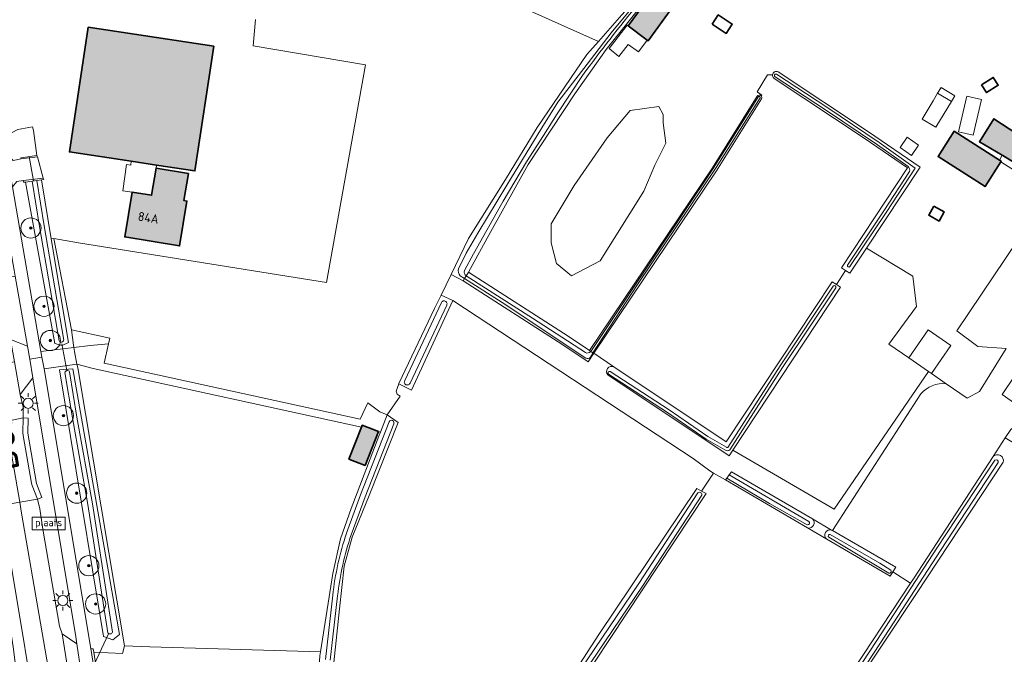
# Model space of a CAD drawing. Header units: metres. Extents: x 200031 to 204075, y 460125 to 464703.
# Tile 82 of 178: x 200751 to 200946, y 464050 to 464176. Entities that reach past the tile are written whole.
import ezdxf
from ezdxf.enums import TextEntityAlignment as Align

# ---------------------------------------------------------------- set-up
doc = ezdxf.new("R2010")
doc.units = ezdxf.units.M
doc.header["$LTSCALE"] = 2
doc.layers.get('0').update_dxf_attribs({"color": 253, "lineweight": 25})
for name, color, linetype, lineweight in [('B-WE-GR-BOOM-S', 253, 'Continuous', 25), ('B-WE-GR-GRAS-GV', 253, 'Continuous', 13), ('B-WE-GR-HOUTWAL-GV', 253, 'Continuous', 13), ('B-WE-IE-MEUBILAIR_WEGMEUBILAIR_VERKEERSBORD-S', 253, 'Continuous', 25), ('B-WE-IE-TERREINAFSCHEIDING_KUNSTMATIG_HEKWERK_RASTER-G', 253, 'IE-TERREINAFSCHEIDING-KUNSTMATIG', 18), ('B-WE-KL-ET_LS_OV_LICHTMAST-S', 253, 'Continuous', 25), ('B-WE-KW-KUNSTWERK_DUIKER-G', 253, 'Continuous', 18), ('B-WE-OG-BEBOUWING-GV', 253, 'Continuous', 35), ('B-WE-OG-BEBOUWING-T18', 253, 'Continuous', 18), ('B-WE-OG-BEBOUWING_LUIFEL-GV', 253, 'Continuous', 18), ('B-WE-OG-BEBOUWING_SCHUUR-GV', 253, 'Continuous', 35), ('B-WE-OG-TERREIN_ERF-GV', 253, 'Continuous', 18), ('B-WE-OG-TOPOGRAFIE-T25_2500', 250, 'Continuous', 18), ('B-WE-OG-WATER-GV', 253, 'Continuous', 18), ('B-WE-OG-WATER_MEER-GV', 253, 'Continuous', 18), ('B-WE-OG-WATER_SLOOT-GV', 253, 'Continuous', 18), ('B-WE-OG-WEG-GV', 253, 'Continuous', 18), ('B-WE-VH-VERHARDING_ASFALT-GV', 253, 'Continuous', 18), ('B-WE-VH-VERHARDING_BEDRIJFSVLOERPLAAT-GV', 253, 'Continuous', 18), ('B-WE-VH-VERHARDING_BETON-A', 254, 'Continuous', 25), ('B-WE-VH-VERHARDING_BETON-GV', 253, 'Continuous', 18), ('B-WE-VH-VERHARDING_BETONSTRAATSTEEN-GV', 253, 'Continuous', 18), ('B-WE-VH-VERHARDING_OPEN-GV', 253, 'Continuous', 18)]:
    doc.layers.add(name, color=color, linetype=linetype, lineweight=lineweight)
doc.styles.add('NLCS-ISO', font='NLCS-ISO.ttf')
doc.styles.add('NLCS-ISO-M1000-T18', font='NLCS-ISO.ttf', dxfattribs={"height": 1.8})
doc.styles.add('NLCS-ISO-M2500-T25', font='NLCS-ISO.ttf', dxfattribs={"height": 6.25})
doc.linetypes.add('IE-TERREINAFSCHEIDING-KUNSTMATIG', pattern='A,4,[82,NLCS.SHX,S=0.75,R=90,X=0,Y=0],4,-2', length=10)

# ---------------------------------------------------------------- blocks, each defined once
blk = doc.blocks.new('SIE-WEG_VERKEERSBORD_PLAATSNAAM-SO')
at = {"color": 0, "linetype": 'ByBlock', "lineweight": 18}
blk.add_lwpolyline([(-3.25, -1.25), (3.25, -1.25), (3.25, 1.25), (-3.25, 1.25)], close=True, dxfattribs=at)
at = {"color": 0, "linetype": 'ByBlock', "lineweight": 18, "style": 'NLCS-ISO'}
blk.add_text('plaats', height=1.5, dxfattribs=at).set_placement((0, 0.21), align=Align.MIDDLE_CENTER)
blk = doc.blocks.new('SKL-ET_OV_LICHTMAST-SO')
at = {"color": 0, "linetype": 'ByBlock', "lineweight": 18}
for points in [[(0, 2), (0, 1.25)], [(-1.25, 0), (-2, 0)], [(-1.41, 1.41), (-0.88, 0.88)], [(0.88, 0.88), (1.41, 1.41)], [(2, 0), (1.25, 0)], [(-1.41, -1.41), (-0.88, -0.88)], [(0, -1.25), (0, -2)], [(0.88, -0.88), (1.41, -1.41)]]:
    blk.add_lwpolyline(points, dxfattribs=at)
blk.add_circle((0, 0), 1, dxfattribs=at)
blk = doc.blocks.new('SGR-BOOM_01-SO')
at = {"linetype": 'ByBlock', "lineweight": 18}
h = blk.add_hatch(color=0, dxfattribs=at)
h.dxf.hatch_style = 1
edge = h.paths.add_edge_path()
edge.add_arc((0, 0), 0.25, 0, 360)
at = {"color": 0, "linetype": 'ByBlock', "lineweight": 18}
for radius in [2, 0.25]:
    blk.add_circle((0, 0), radius, dxfattribs=at)

msp = doc.modelspace()

# ---------------------------------------------------------------- hatches: boundary and pattern name
at = {"layer": 'B-WE-VH-VERHARDING_BETON-A'}
h = msp.add_hatch(color=256, dxfattribs=at)
h.dxf.hatch_style = 1
h.paths.add_polyline_path([(200871.089, 464174.335), (200874.852, 464171.513), (200875.055, 464171.361), (200879.766, 464177.806), (200878.93, 464178.428), (200884.401, 464184.902), (200881.954, 464187.077), (200876.172, 464180.309), (200875.738, 464180.682)])
h = msp.add_hatch(color=256, dxfattribs=at)
h.dxf.hatch_style = 1
h.paths.add_polyline_path([(200777.735, 464146.749), (200785.338, 464145.598), (200789.073, 464170.27), (200764.239, 464174.029), (200760.504, 464149.358), (200772.747, 464147.504)])
h = msp.add_hatch(color=256, dxfattribs=at)
h.dxf.hatch_style = 1
h.paths.add_polyline_path([(200945.165, 464148.692), (200945.267, 464148.632), (200953.173, 464143.758), (200953.516, 464143.546), (200956.05, 464147.715), (200948.06, 464152.964), (200943.514, 464155.917), (200940.626, 464151.369)])
h = msp.add_hatch(color=256, dxfattribs=at)
h.dxf.hatch_style = 1
h.paths.add_polyline_path([(200944.852, 464147.371), (200944.942, 464147.512), (200944.585, 464147.739), (200935.632, 464153.429), (200932.443, 464148.411), (200941.753, 464142.494)])
h = msp.add_hatch(color=256, dxfattribs=at)
h.dxf.hatch_style = 1
h.paths.add_polyline_path([(200784.075, 464145.087), (200777.642, 464146.137), (200776.758, 464140.776), (200772.92, 464141.399), (200771.454, 464132.531), (200782.302, 464130.72), (200783.778, 464139.608), (200783.178, 464139.704)])
h = msp.add_hatch(color=256, dxfattribs=at)
h.dxf.hatch_style = 1
h.paths.add_polyline_path([(200818.303, 464094.838), (200815.822, 464088.499), (200819.036, 464087.241), (200821.67, 464093.968), (200818.455, 464095.226)])

# ---------------------------------------------------------------- linework, layer by layer
at = {"layer": 'B-WE-GR-GRAS-GV', "flags": 128}
for points in [[(200797.336, 464175.573), (200796.874, 464170.386), (200819.125, 464166.629), (200811.381, 464123.497), (200762.296, 464131.372), (200757.385, 464132.22), (200760.927, 464114.084), (200765.817, 464113.042), (200768.499, 464112.49), (200768.254, 464111.366), (200767.409, 464107.492), (200818.075, 464096.44), (200819.591, 464099.634), (200821.95, 464097.844), (200823.404, 464097.293), (200825.962, 464100.957), (200825.385, 464101.397), (200825.172, 464101.954), (200825.719, 464103.398), (200825.742, 464103.458), (200832.803, 464118.366), (200834.077, 464120.99), (200836.06, 464125.077), (200839.514, 464132.193), (200846.845, 464143.918), (200853.08, 464154.21), (200862.934, 464168.647), (200865.211, 464171.228), (200819.009, 464191.984)], [(200899.683, 464164.637), (200898.669, 464164.637), (200896.614, 464161.263), (200897.578, 464160.621), (200897.43, 464160.436)], [(200888.618, 464145.622), (200864.28, 464109.462), (200868.257, 464106.8), (200890.511, 464091.902), (200911.489, 464123.633), (200912.323, 464123.081), (200914.16, 464125.86), (200913.326, 464126.411), (200926.414, 464146.209), (200917.834, 464152.073), (200900.004, 464163.904), (200899.912, 464163.965)], [(200897.477, 464159.847), (200897.476, 464159.844), (200888.618, 464145.622)], [(201093.258, 464102.975), (201100.459, 464114.266), (201101.392, 464115.728), (201100.717, 464116.131), (201065.792, 464136.689), (201061.636, 464139.135), (201026.362, 464159.898), (201025.839, 464159.105), (200997.359, 464115.888), (200971.925, 464077.05), (200947.71, 464091.508), (200945.757, 464092.687), (200943.371, 464089.022)], [(200929.057, 464101.427), (200911.58, 464074.35), (200924.097, 464067.077), (200923.532, 464066.197), (200927.005, 464063.908), (200927.575, 464064.772), (200943.371, 464089.022), (200945.757, 464092.687), (200946.857, 464094.375), (200947.289, 464094.776), (200949.154, 464098.437), (200945.135, 464101.289), (200949.907, 464108.383), (200950.386, 464108.06), (200959.087, 464121.662), (200951.432, 464134.997), (200950.691, 464135.491), (200936.191, 464113.929), (200940.341, 464110.818), (200945.964, 464110.419), (200940.639, 464101.899), (200938.221, 464100.572), (200934.046, 464103.446)], [(200843.824, 464020.541), (200865.332, 464053.738), (200884.692, 464082.653), (200885.613, 464082.162), (200888.007, 464085.751), (200887.281, 464086.175), (200883.962, 464088.655), (200836.403, 464119.897), (200828.239, 464102.145), (200825.719, 464103.398), (200825.172, 464101.954), (200825.385, 464101.397), (200825.962, 464100.957), (200823.404, 464097.293), (200825.595, 464095.746), (200819.83, 464081.281), (200816.482, 464073.031), (200814.862, 464067.304), (200813.942, 464058.823), (200812.31, 464043.234)], [(200945.317, 464087.876), (200928.191, 464061.882), (200889.363, 464003.439), (200888.774, 464002.532)], [(200887.211, 464003.163), (200887.617, 464004.138), (200927.005, 464063.908), (200923.532, 464066.197), (200922.967, 464065.316), (200910.422, 464072.649), (200906.64, 464074.86), (200890.367, 464084.371), (200888.007, 464085.751), (200885.613, 464082.162), (200886.542, 464081.668), (200845.602, 464019.769), (200844.717, 464020.153), (200841.929, 464015.589)], [(200911.388, 464074.462), (200907.567, 464076.682)], [(200906.64, 464074.86), (200910.422, 464072.649)]]:
    msp.add_lwpolyline(points, dxfattribs=at)
at = {"layer": 'B-WE-GR-GRAS-GV'}
for points in [[(200899.912, 464163.965, -0.249008), (200899.683, 464164.637)], [(200897.43, 464160.436, -0.3276202), (200897.477, 464159.847)], [(200934.046, 464103.446, 0.2423143), (200929.057, 464101.427)], [(200943.371, 464089.022, -0.8100255), (200945.317, 464087.876)], [(200907.567, 464076.682, -0.7831983), (200906.64, 464074.86)], [(200910.422, 464072.649, -0.8321163), (200911.388, 464074.462)]]:
    msp.add_lwpolyline(points, format="xyb", dxfattribs=at)
at = {"layer": 'B-WE-GR-GRAS-GV', "flags": 128}
for points in [[(200912.323, 464123.081), (200913.157, 464122.53), (200891.848, 464090.297), (200911.901, 464078.561), (200930.563, 464105.844), (200926.642, 464108.543), (200922.686, 464111.266), (200928.153, 464118.71), (200927.487, 464124.745), (200918.272, 464130.266), (200914.994, 464125.308), (200914.16, 464125.86)], [(200761.38, 464110.611), (200764.596, 464110.995), (200768.254, 464111.366), (200768.499, 464112.49), (200765.817, 464113.042), (200760.927, 464114.084), (200761.302, 464111.053)], [(200821.67, 464093.968), (200819.036, 464087.241), (200815.822, 464088.499), (200818.303, 464094.838), (200765.201, 464106.422), (200761.967, 464107.278), (200762.197, 464106.552), (200771.437, 464051.548), (200776.443, 464051.311), (200810.177, 464050.321), (200812.622, 464065.877), (200814.132, 464072.7), (200816.277, 464078.727), (200821.784, 464093.019), (200822.084, 464093.811)]]:
    msp.add_lwpolyline(points, close=True, dxfattribs=at)
at = {"layer": 'B-WE-GR-HOUTWAL-GV', "flags": 128}
msp.add_lwpolyline([(200822.024, 464198.902), (200821.463, 464197.578), (200819.009, 464191.984), (200865.211, 464171.228), (200869.845, 464176.482), (200870.502, 464177.231), (200833.393, 464193.819)], close=True, dxfattribs=at)
at = {"layer": 'B-WE-IE-TERREINAFSCHEIDING_KUNSTMATIG_HEKWERK_RASTER-G', "flags": 128}
for points in [[(200761.302, 464111.053), (200760.927, 464114.084), (200757.385, 464132.22)], [(200762.197, 464106.552), (200771.437, 464051.548)]]:
    msp.add_lwpolyline(points, dxfattribs=at)
at = {"layer": 'B-WE-KW-KUNSTWERK_DUIKER-G', "flags": 128}
for points in [[(200752.539, 464148.468), (200753.413, 464143.643)], [(200759.026, 464111.358), (200759.997, 464106.076)], [(200774.84, 464022.937), (200768.49, 464027.435), (200765.447, 464047.94), (200768.225, 464053.893)]]:
    msp.add_lwpolyline(points, dxfattribs=at)
at = {"layer": 'B-WE-OG-BEBOUWING-GV', "flags": 128}
for points in [[(200871.089, 464174.335), (200874.852, 464171.513), (200875.055, 464171.361), (200879.766, 464177.806), (200878.93, 464178.428), (200884.401, 464184.902), (200881.954, 464187.077), (200876.172, 464180.309), (200875.738, 464180.682)], [(200777.735, 464146.749), (200785.338, 464145.598), (200789.073, 464170.27), (200764.239, 464174.029), (200760.504, 464149.358), (200772.747, 464147.504)], [(200945.165, 464148.692), (200945.267, 464148.632), (200953.173, 464143.758), (200953.516, 464143.546), (200956.05, 464147.715), (200948.06, 464152.964), (200943.514, 464155.917), (200940.626, 464151.369)], [(200944.852, 464147.371), (200944.942, 464147.512), (200944.585, 464147.739), (200935.632, 464153.429), (200932.443, 464148.411), (200941.753, 464142.494)], [(200784.075, 464145.087), (200777.642, 464146.137), (200776.758, 464140.776), (200772.92, 464141.399), (200771.454, 464132.531), (200782.302, 464130.72), (200783.778, 464139.608), (200783.178, 464139.704)], [(200818.303, 464094.838), (200815.822, 464088.499), (200819.036, 464087.241), (200821.67, 464093.968), (200818.455, 464095.226)]]:
    msp.add_lwpolyline(points, close=True, dxfattribs=at)
at = {"layer": 'B-WE-OG-BEBOUWING_LUIFEL-GV', "flags": 128}
for points in [[(200870.88, 464174.482), (200867.351, 464169.835), (200869.287, 464168.266), (200871.137, 464170.651), (200873.138, 464169.195), (200874.852, 464171.513), (200871.089, 464174.335)], [(200935.101, 464159.326), (200932.375, 464160.96), (200931.474, 464159.457), (200929.317, 464155.858), (200932.042, 464154.224)], [(200935.101, 464159.326), (200935.794, 464160.483), (200933.068, 464162.117), (200932.375, 464160.96)], [(200938.129, 464160.38), (200936.486, 464153.315), (200939.381, 464152.642), (200941.023, 464159.707)], [(200924.93, 464150.216), (200927.196, 464148.665), (200928.583, 464150.692), (200926.317, 464152.243)], [(200944.585, 464147.739), (200944.942, 464147.512), (200944.852, 464147.371), (200952.437, 464142.544), (200953.173, 464143.758), (200945.267, 464148.632), (200945.165, 464148.692)], [(200777.735, 464146.749), (200772.747, 464147.504), (200772.628, 464146.721), (200771.782, 464146.838), (200771.064, 464141.656), (200772.92, 464141.399), (200776.758, 464140.776), (200777.642, 464146.137)], [(200934.957, 464111.017), (200930.472, 464114.106), (200926.642, 464108.543), (200930.563, 464105.844), (200931.128, 464105.455)]]:
    msp.add_lwpolyline(points, close=True, dxfattribs=at)
at = {"layer": 'B-WE-OG-BEBOUWING_SCHUUR-GV', "flags": 128}
for points in [[(200887.732, 464174.656), (200890.512, 464172.83), (200891.722, 464174.672), (200888.941, 464176.498)], [(200941.073, 464162.653), (200942.058, 464161.1), (200944.353, 464162.555), (200943.368, 464164.108)], [(200931.639, 464138.632), (200930.606, 464136.807), (200932.657, 464135.647), (200933.689, 464137.472)]]:
    msp.add_lwpolyline(points, close=True, dxfattribs=at)
at = {"layer": 'B-WE-OG-TERREIN_ERF-GV', "flags": 128}
for points in [[(200871.089, 464174.335), (200875.738, 464180.682), (200876.172, 464180.309), (200881.954, 464187.077), (200884.401, 464184.902), (200878.93, 464178.428), (200879.766, 464177.806), (200875.055, 464171.361), (200874.852, 464171.513)], [(200777.735, 464146.749), (200772.747, 464147.504), (200760.504, 464149.358), (200764.239, 464174.029), (200789.073, 464170.27), (200785.338, 464145.598)], [(200855.848, 464135.111), (200860.387, 464142.721), (200866.928, 464152.147), (200871.521, 464157.555), (200877.196, 464158.366), (200878.007, 464156.744), (200878.007, 464155.121), (200878.547, 464151.065), (200876.386, 464146.739), (200874.224, 464141.601), (200865.577, 464127.81), (200859.902, 464124.836), (200856.93, 464127.269), (200855.848, 464131.325)], [(200948.06, 464152.964), (200956.05, 464147.715), (200953.516, 464143.546), (200953.173, 464143.758), (200945.267, 464148.632), (200945.165, 464148.692), (200940.626, 464151.369), (200943.514, 464155.917)], [(200941.753, 464142.494), (200932.443, 464148.411), (200935.632, 464153.429), (200944.585, 464147.739), (200944.942, 464147.512), (200944.852, 464147.371)], [(200772.92, 464141.399), (200776.758, 464140.776), (200777.642, 464146.137), (200784.075, 464145.087), (200783.178, 464139.704), (200783.778, 464139.608), (200782.302, 464130.72), (200771.454, 464132.531)], [(200765.328, 464050.239), (200766.143, 464045.195), (200768.863, 464028.77), (200780.082, 464024.979), (200779.259, 464022.605), (200780.831, 464009.585), (200782.209, 463998.176), (200792.039, 463997.012), (200808.731, 463995.479), (200808.743, 464000), (200808.797, 464018.49), (200809.017, 464022.02), (200809.083, 464025.794), (200808.692, 464016.744), (200802.781, 464017), (200803.172, 464026.049), (200808.641, 464025.813), (200808.67, 464026.426), (200809.49, 464040.497), (200810.05, 464049.515), (200810.177, 464050.321), (200776.443, 464051.311), (200771.437, 464051.548), (200770.983, 464049.986)]]:
    msp.add_lwpolyline(points, close=True, dxfattribs=at)
for points in [[(200875.041, 464180.086), (200866.763, 464169.622), (200860.552, 464160.831), (200851.322, 464146.83), (200843.909, 464133.573), (200839.524, 464125.524), (200859.242, 464112.835), (200863.449, 464110.019), (200887.778, 464146.166), (200896.624, 464160.368)], [(200750.287, 464153.793), (200753.186, 464154.311), (200753.41, 464153.581), (200754.084, 464148.626), (200754.159, 464148.372), (200755.321, 464144.158), (200755.415, 464143.888), (200754.979, 464143.794), (200756.918, 464132.143), (200757.385, 464132.22), (200762.296, 464131.372), (200811.381, 464123.497), (200819.125, 464166.629), (200796.874, 464170.386), (200797.336, 464175.573)], [(200897.43, 464160.436), (200897.578, 464160.621), (200896.614, 464161.263), (200898.669, 464164.637), (200899.683, 464164.637)], [(200900.792, 464165.181), (200918.672, 464153.317), (200928.893, 464146.332), (200918.272, 464130.266), (200927.487, 464124.745), (200928.153, 464118.71), (200922.686, 464111.266), (200926.642, 464108.543), (200930.563, 464105.844), (200931.128, 464105.455), (200934.046, 464103.446), (200938.221, 464100.572), (200940.639, 464101.899), (200945.964, 464110.419), (200940.341, 464110.818), (200936.191, 464113.929), (200950.691, 464135.491)], [(200949.907, 464108.383), (200945.135, 464101.289), (200949.154, 464098.437)]]:
    msp.add_lwpolyline(points, dxfattribs=at)
at = {"layer": 'B-WE-OG-TERREIN_ERF-GV'}
for points in [[(200899.683, 464164.637, -0.5173819), (200900.792, 464165.181)], [(200896.624, 464160.368, -0.5086237), (200897.43, 464160.436)]]:
    msp.add_lwpolyline(points, format="xyb", dxfattribs=at)
at = {"layer": 'B-WE-OG-WATER-GV', "flags": 128}
for points in [[(200834.133, 464119.515), (200826.868, 464104.061)], [(200827.927, 464103.563), (200835.192, 464119.017)], [(200943.693, 464088.308), (200932.23, 464070.846), (200920.359, 464052.569), (200910.116, 464036.981), (200895.792, 464015.386), (200888.184, 464003.826)], [(200888.874, 464003.372), (200896.482, 464014.931), (200910.806, 464036.526), (200921.051, 464052.118), (200932.922, 464070.395), (200944.383, 464087.855)], [(200910.817, 464073.026), (200914.356, 464070.935), (200922.738, 464065.925)], [(200923.096, 464066.52), (200920.897, 464067.894), (200911.095, 464073.576)]]:
    msp.add_lwpolyline(points, dxfattribs=at)
at = {"layer": 'B-WE-OG-WATER-GV'}
for points in [[(200835.192, 464119.017, 1.0149667), (200834.133, 464119.515)], [(200826.868, 464104.061, 1.0859212), (200827.927, 464103.563)], [(200944.383, 464087.855, 0.6838249), (200943.693, 464088.308)], [(200911.095, 464073.576, 0.8026485), (200910.817, 464073.026)], [(200922.738, 464065.925, 0.7895885), (200923.096, 464066.52)]]:
    msp.add_lwpolyline(points, format="xyb", dxfattribs=at)
at = {"layer": 'B-WE-OG-WATER_MEER-GV', "flags": 128}
msp.add_lwpolyline([(200855.848, 464135.111), (200855.848, 464131.325), (200856.93, 464127.269), (200859.902, 464124.836), (200865.577, 464127.81), (200874.224, 464141.601), (200876.386, 464146.739), (200878.547, 464151.065), (200878.007, 464155.121), (200878.007, 464156.744), (200877.196, 464158.366), (200871.521, 464157.555), (200866.928, 464152.147), (200860.387, 464142.721)], close=True, dxfattribs=at)
at = {"layer": 'B-WE-OG-WATER_SLOOT-GV', "flags": 128}
for points in [[(200837.554, 464126.216), (200839.047, 464129.289), (200841.344, 464133.242), (200847.066, 464142.739), (200854.05, 464154.146), (200857.2, 464159.205), (200862.96, 464166.758), (200867.729, 464172.912), (200872.949, 464179.222), (200880.03, 464187.321), (200889.751, 464198.58)], [(200889.751, 464198.58), (200880.03, 464187.321), (200872.949, 464179.222), (200867.729, 464172.912), (200862.96, 464166.758), (200857.2, 464159.205), (200854.05, 464154.146), (200847.066, 464142.739), (200841.344, 464133.242), (200839.047, 464129.289), (200837.554, 464126.216)], [(200839.052, 464124.787), (200839.459, 464125.405), (200839.524, 464125.524), (200843.909, 464133.573), (200851.322, 464146.83), (200860.552, 464160.831), (200866.763, 464169.622), (200875.041, 464180.086)], [(200869.845, 464176.482), (200865.211, 464171.228), (200862.934, 464168.647), (200853.08, 464154.21), (200846.845, 464143.918), (200839.514, 464132.193), (200836.06, 464125.077), (200838.434, 464123.847), (200838.72, 464124.282), (200837.854, 464124.79)], [(200862.073, 464164.464), (200857.07, 464156.894), (200854.363, 464152.6), (200850.966, 464147.385), (200846.351, 464139.617), (200840.485, 464129.196), (200838.703, 464125.847)], [(200838.703, 464125.847), (200840.485, 464129.196), (200846.351, 464139.617), (200850.966, 464147.385), (200854.363, 464152.6), (200857.07, 464156.894), (200862.073, 464164.464)], [(200926.521, 464146.471), (200920.485, 464150.776), (200910.15, 464157.715), (200900.175, 464164.252)], [(200900.175, 464164.252), (200910.15, 464157.715), (200920.485, 464150.776), (200926.521, 464146.471)], [(200900.485, 464164.724), (200910.463, 464158.186)], [(200915.009, 464126.637), (200922.16, 464137.363), (200927.944, 464146.15), (200920.807, 464151.241), (200910.463, 464158.186), (200900.485, 464164.724)], [(200917.834, 464152.073), (200926.414, 464146.209), (200913.326, 464126.411), (200914.16, 464125.86), (200914.994, 464125.308), (200918.272, 464130.266), (200928.893, 464146.332), (200918.672, 464153.317), (200900.792, 464165.181)], [(200899.912, 464163.965), (200900.004, 464163.904), (200917.834, 464152.073)], [(200896.624, 464160.368), (200887.778, 464146.166), (200863.449, 464110.019), (200863.699, 464109.851), (200870.843, 464120.49)], [(200896.901, 464160.339), (200887.927, 464146.065), (200870.843, 464120.49), (200863.699, 464109.851), (200864.127, 464109.565)], [(200870.843, 464120.49), (200887.927, 464146.065), (200896.901, 464160.339)], [(200897.21, 464160.049), (200888.503, 464146.293), (200872.945, 464123.079), (200864.127, 464109.565), (200864.28, 464109.462), (200888.618, 464145.622), (200897.476, 464159.844), (200897.477, 464159.847)], [(200864.127, 464109.565), (200872.945, 464123.079), (200888.503, 464146.293), (200897.21, 464160.049)], [(200910.463, 464158.186), (200920.807, 464151.241), (200927.944, 464146.15), (200922.16, 464137.363), (200915.009, 464126.637)], [(200914.538, 464126.95), (200921.688, 464137.675), (200926.81, 464145.457)], [(200926.81, 464145.457), (200921.688, 464137.675), (200914.538, 464126.95)], [(200758.466, 464111.911), (200754.593, 464134.547), (200753.114, 464143.545), (200751.84, 464143.375), (200757.59, 464111.398), (200759.037, 464110.998), (200760.336, 464111.604), (200756.918, 464132.143), (200754.979, 464143.794), (200754.02, 464143.666), (200755.494, 464134.698), (200759.366, 464112.065)], [(200754.02, 464143.666), (200753.114, 464143.545), (200754.593, 464134.547), (200758.466, 464111.911)], [(200759.366, 464112.065), (200755.494, 464134.698), (200754.02, 464143.666)], [(200863.699, 464109.851), (200863.449, 464110.019), (200859.242, 464112.835), (200839.524, 464125.524), (200839.459, 464125.405), (200839.052, 464124.787), (200852.183, 464116.392), (200862.645, 464109.596)], [(200837.854, 464124.79), (200838.72, 464124.282)], [(200862.748, 464108.475), (200846.181, 464119.498), (200838.72, 464124.282), (200838.434, 464123.847), (200858.144, 464111.163), (200863.163, 464107.803), (200864.28, 464109.462)], [(200838.72, 464124.282), (200839.052, 464124.787)], [(200862.645, 464109.596), (200852.183, 464116.392), (200839.052, 464124.787), (200838.72, 464124.282), (200846.181, 464119.498), (200862.748, 464108.475)], [(200867.087, 464105.176), (200891.071, 464089.122), (200891.848, 464090.297), (200913.157, 464122.53), (200912.323, 464123.081), (200911.489, 464123.633), (200890.511, 464091.902), (200868.257, 464106.8)], [(200890.805, 464090.807), (200901.168, 464106.987), (200911.67, 464122.788)], [(200911.67, 464122.788), (200901.168, 464106.987), (200890.805, 464090.807)], [(200912.186, 464122.445), (200901.687, 464106.648), (200891.263, 464090.372)], [(200891.263, 464090.372), (200901.687, 464106.648), (200912.186, 464122.445)], [(200826.868, 464104.061), (200834.133, 464119.515)], [(200835.192, 464119.017), (200827.927, 464103.563)], [(200863.609, 464108.66), (200864.127, 464109.565), (200863.699, 464109.851)], [(200864.28, 464109.462), (200864.127, 464109.565), (200863.609, 464108.66)], [(200768.091, 464054.106), (200764.126, 464079.488), (200761.085, 464096.652), (200759.602, 464105.635)], [(200759.602, 464105.635), (200761.085, 464096.652), (200764.126, 464079.488), (200768.091, 464054.106)], [(200760.519, 464105.787), (200762.001, 464096.809), (200765.043, 464079.641), (200769.009, 464054.249)], [(200769.009, 464054.249), (200765.043, 464079.641), (200762.001, 464096.809), (200760.519, 464105.787)], [(200867.535, 464105.872), (200879.232, 464098.266), (200886.896, 464092.976), (200890.584, 464090.839), (200890.604, 464090.825)], [(200890.604, 464090.825), (200890.584, 464090.839), (200886.896, 464092.976), (200879.232, 464098.266), (200867.535, 464105.872)], [(200890.251, 464090.315), (200886.563, 464092.452), (200878.887, 464097.751), (200867.197, 464105.352)], [(200867.197, 464105.352), (200878.887, 464097.751), (200886.563, 464092.452), (200890.251, 464090.315)], [(200815.349, 464073.815), (200818.115, 464081.402), (200823.797, 464095.866)], [(200823.797, 464095.866), (200818.115, 464081.402), (200815.349, 464073.815)], [(200824.697, 464095.512), (200819.02, 464081.06), (200816.262, 464073.495)], [(200816.262, 464073.495), (200819.02, 464081.06), (200824.697, 464095.512)], [(200943.371, 464089.022), (200927.575, 464064.772), (200927.005, 464063.908), (200887.617, 464004.138), (200887.211, 464003.163)], [(200888.184, 464003.826), (200895.792, 464015.386), (200910.116, 464036.981), (200920.359, 464052.569), (200932.23, 464070.846), (200943.693, 464088.308)], [(200888.774, 464002.532), (200889.363, 464003.439), (200928.191, 464061.882), (200945.317, 464087.876)], [(200944.383, 464087.855), (200932.922, 464070.395), (200921.051, 464052.118), (200910.806, 464036.526), (200896.482, 464014.931), (200888.874, 464003.372)], [(200906.569, 464075.488), (200899.108, 464079.74), (200890.645, 464084.759), (200890.367, 464084.371), (200906.64, 464074.86)], [(200906.882, 464076.155), (200891.103, 464085.399), (200890.645, 464084.759)], [(200890.645, 464084.759), (200899.108, 464079.74), (200906.569, 464075.488)], [(200907.567, 464076.682), (200891.531, 464085.998), (200891.103, 464085.399), (200906.882, 464076.155)], [(200844.761, 464020.981), (200851.363, 464031.103), (200862.987, 464048.716), (200873.202, 464063.839), (200884.928, 464081.818)], [(200884.928, 464081.818), (200873.202, 464063.839), (200862.987, 464048.716), (200851.363, 464031.103), (200844.761, 464020.981)], [(200885.67, 464081.334), (200873.941, 464063.349), (200863.725, 464048.224), (200852.104, 464030.617), (200845.503, 464020.497)], [(200845.503, 464020.497), (200852.104, 464030.617), (200863.725, 464048.224), (200873.941, 464063.349), (200885.67, 464081.334)], [(200911.58, 464074.35), (200911.388, 464074.462)], [(200910.422, 464072.649), (200922.967, 464065.316), (200923.532, 464066.197), (200924.097, 464067.077), (200911.58, 464074.35)], [(200922.738, 464065.925), (200914.356, 464070.935), (200910.817, 464073.026)], [(200911.095, 464073.576), (200920.897, 464067.894), (200923.096, 464066.52)], [(200811.187, 464048.809), (200812.634, 464061.531)], [(200812.634, 464061.531), (200811.187, 464048.809)], [(200813.596, 464061.424), (200813.596, 464061.423), (200812.148, 464048.698), (200812.148, 464048.696)], [(200812.148, 464048.696), (200812.148, 464048.698), (200813.596, 464061.423), (200813.596, 464061.424)]]:
    msp.add_lwpolyline(points, dxfattribs=at)
at = {"layer": 'B-WE-OG-WATER_SLOOT-GV'}
for points in [[(200873.205, 464178.801, 0.0144234), (200862.073, 464164.464)], [(200862.073, 464164.464, -0.0144234), (200873.205, 464178.801)], [(200899.683, 464164.637, 0.249008), (200899.912, 464163.965)], [(200900.792, 464165.181, 0.5173819), (200899.683, 464164.637)], [(200900.175, 464164.252, -1.0001693), (200900.485, 464164.724)], [(200900.485, 464164.724, 1.0001693), (200900.175, 464164.252)], [(200897.43, 464160.436, 0.5086237), (200896.624, 464160.368)], [(200896.901, 464160.339, -0.6859512), (200897.21, 464160.049)], [(200897.21, 464160.049, 0.6859512), (200896.901, 464160.339)], [(200897.477, 464159.847, 0.3276202), (200897.43, 464160.436)], [(200926.81, 464145.457, 0.2757945), (200926.521, 464146.471)], [(200926.521, 464146.471, -0.2757945), (200926.81, 464145.457)], [(200837.854, 464124.79, -0.2834523), (200837.554, 464126.216)], [(200837.554, 464126.216, 0.2834523), (200837.854, 464124.79)], [(200838.703, 464125.847, 0.2989527), (200839.052, 464124.787)], [(200839.052, 464124.787, -0.2989527), (200838.703, 464125.847)], [(200915.009, 464126.637, -0.8970126), (200914.538, 464126.95)], [(200914.538, 464126.95, 0.8970126), (200915.009, 464126.637)], [(200911.67, 464122.788, -0.9315452), (200912.186, 464122.445)], [(200912.186, 464122.445, 0.9315452), (200911.67, 464122.788)], [(200834.133, 464119.515, -1.0149667), (200835.192, 464119.017)], [(200759.366, 464112.065, -0.6589752), (200758.466, 464111.911)], [(200758.466, 464111.911, 0.6589752), (200759.366, 464112.065)], [(200862.645, 464109.596, 0.3538375), (200863.699, 464109.851)], [(200863.699, 464109.851, -0.3538375), (200862.645, 464109.596)], [(200863.609, 464108.66, -0.3550706), (200862.748, 464108.475)], [(200862.748, 464108.475, 0.3550706), (200863.609, 464108.66)], [(200759.602, 464105.635, -0.6761583), (200760.519, 464105.787)], [(200760.519, 464105.787, 0.6761583), (200759.602, 464105.635)], [(200868.257, 464106.8, 0.7969517), (200867.087, 464105.176)], [(200867.197, 464105.352, -0.7665285), (200867.535, 464105.872)], [(200867.535, 464105.872, 0.7665285), (200867.197, 464105.352)], [(200827.927, 464103.563, -1.0859212), (200826.868, 464104.061)], [(200823.797, 464095.866, -1.0871671), (200824.697, 464095.512)], [(200824.697, 464095.512, 1.0871671), (200823.797, 464095.866)], [(200891.263, 464090.372, -0.3445574), (200890.251, 464090.315)], [(200890.251, 464090.315, 0.3445574), (200891.263, 464090.372)], [(200890.604, 464090.825, 0.2670507), (200890.805, 464090.807)], [(200890.805, 464090.807, -0.2670507), (200890.604, 464090.825)], [(200945.317, 464087.876, 0.8100255), (200943.371, 464089.022)], [(200943.693, 464088.308, -0.6838249), (200944.383, 464087.855)], [(200884.928, 464081.818, -0.7576355), (200885.67, 464081.334)], [(200885.67, 464081.334, 0.7576355), (200884.928, 464081.818)], [(200906.64, 464074.86, 0.7831983), (200907.567, 464076.682)], [(200906.882, 464076.155, -0.7609059), (200906.569, 464075.488)], [(200906.569, 464075.488, 0.7609059), (200906.882, 464076.155)], [(200911.388, 464074.462, 0.8321163), (200910.422, 464072.649)], [(200812.634, 464061.531, -0.0536873), (200815.349, 464073.815)], [(200815.349, 464073.815, 0.0536873), (200812.634, 464061.531)], [(200816.262, 464073.495, 0.0536454), (200813.596, 464061.424)], [(200813.596, 464061.424, -0.0536454), (200816.262, 464073.495)], [(200910.817, 464073.026, -0.8026485), (200911.095, 464073.576)], [(200923.096, 464066.52, -0.7895885), (200922.738, 464065.925)], [(200769.009, 464054.249, -0.6419875), (200768.091, 464054.106)], [(200768.091, 464054.106, 0.6419875), (200769.009, 464054.249)]]:
    msp.add_lwpolyline(points, format="xyb", dxfattribs=at)
at = {"layer": 'B-WE-OG-WATER_SLOOT-GV', "flags": 128}
for points in [[(200825.719, 464103.398), (200828.239, 464102.145), (200836.403, 464119.897), (200834.077, 464120.99), (200832.803, 464118.366), (200825.742, 464103.458)], [(200767.244, 464053.383), (200769.127, 464052.728), (200770.43, 464053.768), (200761.171, 464106.379), (200758.564, 464106.199)], [(200823.404, 464097.293), (200822.084, 464093.811), (200821.784, 464093.019), (200816.277, 464078.727), (200814.132, 464072.7), (200812.622, 464065.877), (200810.177, 464050.321), (200810.05, 464049.515), (200809.49, 464040.497), (200808.67, 464026.426), (200808.641, 464025.813), (200809.083, 464025.794), (200809.017, 464022.02), (200811.52, 464022.045), (200811.491, 464023.705), (200811.472, 464024.747), (200811.455, 464025.697), (200811.521, 464029.486), (200812.31, 464043.234), (200813.942, 464058.823), (200814.862, 464067.304), (200816.482, 464073.031), (200819.83, 464081.281), (200825.595, 464095.746)], [(200844.717, 464020.153), (200845.602, 464019.769), (200886.542, 464081.668), (200885.613, 464082.162), (200884.692, 464082.653), (200865.332, 464053.738), (200843.824, 464020.541)]]:
    msp.add_lwpolyline(points, close=True, dxfattribs=at)
at = {"layer": 'B-WE-OG-WEG-GV', "flags": 128}
for points in [[(200754.084, 464148.626), (200753.41, 464153.581), (200753.186, 464154.311), (200750.287, 464153.793), (200747.909, 464152.506), (200747.622, 464152.483), (200747.34, 464152.459), (200748.047, 464148.838), (200749.39, 464147.66), (200750.932, 464147.957), (200750.899, 464148.193)], [(200761.302, 464111.053), (200760.927, 464114.084), (200757.385, 464132.22), (200756.918, 464132.143), (200760.336, 464111.604), (200759.037, 464110.998), (200757.59, 464111.398), (200751.84, 464143.375), (200751.403, 464143.384), (200751.339, 464143.714), (200750.12, 464143.517), (200749.212, 464142.459), (200754.872, 464109.835), (200761.38, 464110.611)], [(200749.792, 464124.741), (200746.623, 464124.23), (200748.82, 464112.217), (200752.238, 464110.863)], [(200762.197, 464106.552), (200761.967, 464107.278), (200755.489, 464106.39), (200764.724, 464050.966), (200764.961, 464050.948), (200765.228, 464050.927), (200765.328, 464050.239), (200770.983, 464049.986), (200771.437, 464051.548)], [(200758.564, 464106.199), (200761.171, 464106.379), (200770.43, 464053.768), (200769.127, 464052.728), (200767.244, 464053.383)], [(200753.23, 464104.634), (200750.759, 464101.302), (200751.371, 464098.823), (200751.371, 464096.667), (200752.349, 464096.635), (200752.27, 464093.642), (200753.97, 464083.677), (200755.038, 464080.907), (200754.181, 464080.589), (200754.659, 464078.641), (200755.262, 464074.619), (200758.518, 464055.431), (200759.097, 464053.872), (200761.964, 464051.948), (200761.776, 464053.284)], [(200746.937, 464079.323), (200746.023, 464079.325), (200746.068, 464082.279), (200744.388, 464092.032), (200743.303, 464094.923), (200744.158, 464095.251), (200743.828, 464096.586), (200743.292, 464100.141), (200741.238, 464100.77), (200742.218, 464094.873), (200745.78, 464074.052), (200749.398, 464051.298), (200751.481, 464034.751), (200751.514, 464034.472), (200754.041, 464035.59), (200753.89, 464037.64), (200749.526, 464064.354), (200747.695, 464074.844), (200747.02, 464078.423)]]:
    msp.add_lwpolyline(points, close=True, dxfattribs=at)
at = {"layer": 'B-WE-VH-VERHARDING_ASFALT-GV', "flags": 128}
for points in [[(200741.981, 464185.944), (200739.454, 464185.808), (200740.309, 464178.047), (200741.84, 464169.502), (200743.289, 464160.415), (200745.585, 464148.384), (200747.067, 464140.264), (200749.584, 464125.926), (200749.792, 464124.741), (200752.238, 464110.863), (200752.646, 464108.3), (200755.072, 464108.714), (200754.872, 464109.835), (200749.212, 464142.459), (200748.047, 464148.838)], [(200755.489, 464106.39), (200755.072, 464108.714), (200752.646, 464108.3), (200753.23, 464104.634), (200761.776, 464053.284), (200761.964, 464051.948), (200763.133, 464043.905), (200765.076, 464033.145)], [(200768.845, 464008.828), (200771.331, 464008.985), (200770.691, 464013.669), (200768.765, 464026.289), (200765.681, 464045.119), (200764.724, 464050.966), (200755.489, 464106.39)], [(200759.097, 464053.872), (200758.518, 464055.431), (200755.262, 464074.619), (200754.659, 464078.641), (200754.181, 464080.589), (200750.662, 464079.974), (200751.043, 464077.768), (200756.975, 464043.411)], [(200750.662, 464079.974), (200746.937, 464079.323), (200747.02, 464078.423), (200747.695, 464074.844), (200749.526, 464064.354), (200753.89, 464037.64), (200754.041, 464035.59), (200754.979, 464028.655), (200755.122, 464027.596), (200755.806, 464023.609), (200757.494, 464008.111), (200761.387, 464008.357)], [(200756.975, 464043.411), (200751.043, 464077.768), (200750.662, 464079.974)], [(200760.871, 464041.686), (200760.74, 464043.525), (200759.097, 464053.872)]]:
    msp.add_lwpolyline(points, dxfattribs=at)
for points in [[(200749.608, 464107.781), (200745.963, 464107.158), (200747.894, 464095.984), (200751.371, 464096.667), (200751.371, 464098.823), (200750.759, 464101.302)], [(200747.894, 464095.984), (200744.158, 464095.251), (200745.092, 464092.879), (200745.347, 464092.223), (200746.989, 464082.719), (200747.037, 464082.175), (200746.937, 464079.323), (200750.662, 464079.974)], [(200751.371, 464096.667), (200747.894, 464095.984), (200750.662, 464079.974), (200754.181, 464080.589), (200753.141, 464083.294), (200753.007, 464083.709), (200751.324, 464093.209), (200751.307, 464093.754)]]:
    msp.add_lwpolyline(points, close=True, dxfattribs=at)
at = {"layer": 'B-WE-VH-VERHARDING_BEDRIJFSVLOERPLAAT-GV', "flags": 128}
for points in [[(200864.28, 464109.462), (200863.163, 464107.803), (200858.144, 464111.163), (200838.434, 464123.847), (200836.06, 464125.077), (200834.077, 464120.99), (200836.403, 464119.897), (200883.962, 464088.655), (200887.281, 464086.175), (200888.007, 464085.751), (200890.367, 464084.371), (200890.645, 464084.759), (200891.103, 464085.399), (200891.531, 464085.998), (200907.567, 464076.682), (200911.388, 464074.462), (200911.58, 464074.35), (200929.057, 464101.427)], [(200868.257, 464106.8), (200864.28, 464109.462)], [(200934.046, 464103.446), (200931.128, 464105.455), (200930.563, 464105.844), (200911.901, 464078.561), (200891.848, 464090.297), (200891.071, 464089.122), (200867.087, 464105.176)]]:
    msp.add_lwpolyline(points, dxfattribs=at)
at = {"layer": 'B-WE-VH-VERHARDING_BEDRIJFSVLOERPLAAT-GV'}
for points in [[(200867.087, 464105.176, -0.7969517), (200868.257, 464106.8)], [(200929.057, 464101.427, -0.2423143), (200934.046, 464103.446)]]:
    msp.add_lwpolyline(points, format="xyb", dxfattribs=at)
at = {"layer": 'B-WE-VH-VERHARDING_BETON-GV', "flags": 128}
for points in [[(200754.159, 464148.372), (200754.084, 464148.626), (200750.899, 464148.193), (200750.932, 464147.957)], [(200751.339, 464143.714), (200751.403, 464143.384), (200751.84, 464143.375), (200753.114, 464143.545), (200754.02, 464143.666), (200754.979, 464143.794), (200755.415, 464143.888), (200755.321, 464144.158)], [(200751.371, 464096.667), (200751.307, 464093.754), (200751.324, 464093.209), (200753.007, 464083.709), (200753.141, 464083.294), (200754.181, 464080.589), (200755.038, 464080.907), (200753.97, 464083.677), (200752.27, 464093.642), (200752.349, 464096.635)]]:
    msp.add_lwpolyline(points, close=True, dxfattribs=at)
at = {"layer": 'B-WE-VH-VERHARDING_BETONSTRAATSTEEN-GV', "flags": 128}
for points in [[(200754.159, 464148.372), (200750.932, 464147.957), (200749.39, 464147.66), (200748.047, 464148.838), (200749.212, 464142.459), (200750.12, 464143.517), (200751.339, 464143.714), (200755.321, 464144.158)], [(200752.238, 464110.863), (200748.82, 464112.217), (200749.608, 464107.781), (200750.759, 464101.302), (200753.23, 464104.634), (200752.646, 464108.3)], [(200761.52, 464109.816), (200761.38, 464110.611), (200754.872, 464109.835), (200755.072, 464108.714), (200755.489, 464106.39), (200761.967, 464107.278)], [(200761.964, 464051.948), (200759.097, 464053.872), (200760.74, 464043.525), (200763.133, 464043.905)], [(200765.328, 464050.239), (200765.228, 464050.927), (200764.961, 464050.948), (200764.724, 464050.966), (200765.681, 464045.119), (200765.929, 464045.16), (200766.143, 464045.195)]]:
    msp.add_lwpolyline(points, close=True, dxfattribs=at)
at = {"layer": 'B-WE-VH-VERHARDING_OPEN-GV', "flags": 128}
msp.add_lwpolyline([(200821.67, 464093.968), (200822.084, 464093.811), (200823.404, 464097.293), (200821.95, 464097.844), (200819.591, 464099.634), (200818.075, 464096.44), (200767.409, 464107.492), (200768.254, 464111.366), (200764.596, 464110.995), (200761.38, 464110.611), (200761.52, 464109.816), (200761.967, 464107.278), (200765.201, 464106.422), (200818.303, 464094.838), (200818.455, 464095.226)], close=True, dxfattribs=at)

# ---------------------------------------------------------------- block references
at = {"layer": 'B-WE-GR-BOOM-S'}
for p in [(200752.882, 464134.277), (200755.475, 464118.778), (200756.736, 464112.004), (200759.314, 464097.112), (200761.946, 464081.766), (200764.341, 464067.388), (200765.691, 464059.816)]:
    msp.add_blockref('SGR-BOOM_01-SO', p, dxfattribs=at)
at = {"layer": 'B-WE-IE-MEUBILAIR_WEGMEUBILAIR_VERKEERSBORD-S'}
msp.add_blockref('SIE-WEG_VERKEERSBORD_PLAATSNAAM-SO', (200756.39, 464075.75), dxfattribs=at)
at = {"layer": 'B-WE-KL-ET_LS_OV_LICHTMAST-S'}
for p in [(200752.346, 464099.558), (200759.201, 464060.495)]:
    msp.add_blockref('SKL-ET_OV_LICHTMAST-SO', p, dxfattribs=at)

# ---------------------------------------------------------------- texts
at = {"layer": 'B-WE-OG-BEBOUWING-T18', "style": 'NLCS-ISO-M1000-T18'}
msp.add_text('84A', height=1.8, rotation=350.6, dxfattribs=at).set_placement((200776.133, 464136.313), align=Align.MIDDLE)
at = {"layer": 'B-WE-OG-TOPOGRAFIE-T25_2500', "style": 'NLCS-ISO-M2500-T25'}
msp.add_text('Klarenbeekseweg', height=6.25, rotation=279.1, dxfattribs=at).set_placement((200743.506, 464117.383), align=Align.MIDDLE)

doc.saveas('drawing.dxf')
